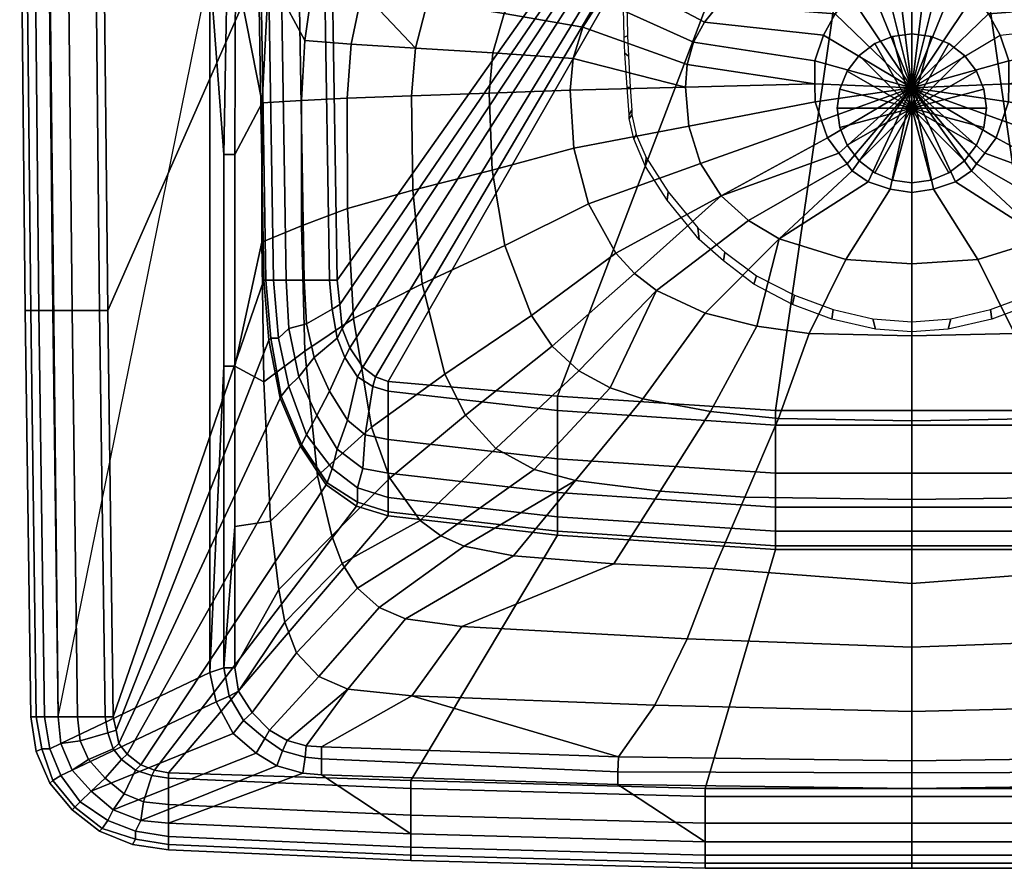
# Model space of a CAD drawing. Extents: x 0 to 600, y 0 to 470.
# Tile 1 of 3: x 1 to 331, y 0 to 285. Entities that reach past the tile are written whole.
import ezdxf

# ---------------------------------------------------------------- set-up
doc = ezdxf.new("R2010")
doc.units = 0
doc.header["$MEASUREMENT"] = 0
doc.linetypes.add('SOLIDLINE', pattern=[0])
doc.layers.add('VB_ABFLUSS', color=252, linetype='SOLIDLINE')
doc.layers.add('VB_KERAMIK', color=252, linetype='SOLIDLINE')

msp = doc.modelspace()

# ---------------------------------------------------------------- meshes
at = {"layer": 'VB_ABFLUSS', "color": 252}
mesh = msp.add_polyface(dxfattribs=at)
corners = [(275, 255, 704), (275, 255, 705.33), (275.89, 261.44, 704), (275.89, 248.56, 704), (275.89, 261.44, 705.33), (275.89, 248.56, 705.33), (278.33, 267.44, 704), (278.33, 242.56, 704), (278.33, 267.44, 705.33), (278.33, 242.56, 705.33), (282.33, 272.67, 704), (282.33, 237.33, 704), (282.33, 272.67, 705.33), (282.33, 237.33, 705.33), (287.56, 276.67, 704), (287.56, 233.33, 704), (287.56, 276.67, 705.33), (287.56, 233.33, 705.33), (293.56, 279.11, 704), (293.56, 230.89, 704), (293.56, 279.11, 705.33), (293.56, 230.89, 705.33), (300, 280, 704), (300, 230, 704), (300, 280, 705.33), (300, 230, 705.33), (300, 255, 706), (306.44, 279.11, 704), (306.44, 230.89, 704), (306.44, 279.11, 705.33), (306.44, 230.89, 705.33), (312.44, 276.67, 704), (312.44, 233.33, 704), (312.44, 276.67, 705.33), (312.44, 233.33, 705.33), (317.67, 272.67, 704), (317.67, 237.33, 704), (317.67, 272.67, 705.33), (317.67, 237.33, 705.33), (321.67, 267.44, 704), (321.67, 242.56, 704), (321.67, 267.44, 705.33), (321.67, 242.56, 705.33), (324.11, 261.44, 704), (324.11, 248.56, 704), (324.11, 261.44, 705.33), (324.11, 248.56, 705.33), (325, 255, 704), (325, 255, 705.33)]
mesh.append_faces([[corners[k] for k in face] for face in [(47, 48, 46, 44), (44, 46, 42, 40), (40, 42, 38, 36), (36, 38, 34, 32), (32, 34, 30, 28), (28, 30, 25, 23), (48, 26, 46), (46, 26, 42), (42, 26, 38), (38, 26, 34), (34, 26, 30), (30, 26, 25), (3, 5, 1, 0), (7, 9, 5, 3), (11, 13, 9, 7), (15, 17, 13, 11), (19, 21, 17, 15), (23, 25, 21, 19), (5, 26, 1), (9, 26, 5), (13, 26, 9), (17, 26, 13), (21, 26, 17), (25, 26, 21), (0, 1, 4, 2), (2, 4, 8, 6), (6, 8, 12, 10), (10, 12, 16, 14), (14, 16, 20, 18), (18, 20, 24, 22), (1, 26, 4), (4, 26, 8), (8, 26, 12), (12, 26, 16), (16, 26, 20), (20, 26, 24), (43, 45, 48, 47), (39, 41, 45, 43), (35, 37, 41, 39), (31, 33, 37, 35), (27, 29, 33, 31), (22, 24, 29, 27), (45, 26, 48), (41, 26, 45), (37, 26, 41), (33, 26, 37), (29, 26, 33), (24, 26, 29)]])
at = {"layer": 'VB_KERAMIK', "color": 252}
mesh = msp.add_polyface(dxfattribs=at)
corners = [(12, 187.15, 850), (7.38, 187.15, 848.05), (5.54, 365.39, 848.05), (10.15, 365.39, 850), (4.62, 187.15, 845.12), (2.77, 365.39, 845.12), (2.77, 187.15, 840.25), (0.92, 365.39, 840.25), (2.77, 187.15, 835.38), (0.92, 365.39, 835.38), (4.62, 187.15, 811), (2.77, 365.39, 811), (7.38, 187.15, 792.48), (5.54, 365.39, 792.48), (12, 187.15, 773.95), (10.15, 365.39, 773.95), (18.46, 187.15, 756.4), (16.62, 365.39, 756.4), (27.69, 187.15, 740.8), (25.85, 365.39, 740.8), (30.46, 187.15, 737.88), (28.62, 365.39, 737.88), (81.03, 302.06, 737.88), (79.32, 375.48, 737.88), (87.39, 327.55, 836.45), (82.15, 322.61, 836.88), (90.57, 320.03, 824.12), (86.18, 310.6, 824.02), (79, 318.21, 837.46), (84.47, 300.18, 823.91), (76.44, 312.11, 840.37), (73.25, 302.17, 844.05), (82.2, 256.85, 823.61), (64.62, 301.77, 850), (70.52, 301.79, 847.7), (69.53, 360.31, 848.49), (73.02, 360.31, 844.49), (76.27, 324.49, 841.12), (74.71, 360.47, 841.96), (88.21, 332.46, 839.86), (93.08, 330.3, 835.92), (79.09, 323.17, 839.6), (83.78, 334.71, 841.12), (90.26, 338.74, 841.12), (79.51, 330.11, 841.12), (69.37, 239.48, 848.11), (73.02, 239.48, 844.46), (64.65, 422.34, 850), (9.23, 470, 850), (13.85, 50.8, 850), (81.71, 302.06, 728.12), (80, 375.48, 728.12), (84.28, 302.06, 709.6), (82.57, 375.48, 709.6), (85.99, 197.28, 709.6), (90.26, 197.28, 691.08), (88.55, 302.06, 691.08)]
mesh.append_faces([[corners[k] for k in face] for face in [(0, 1, 2, 3), (1, 4, 5, 2), (4, 6, 7, 5), (6, 8, 9, 7), (8, 10, 11, 9), (10, 12, 13, 11), (12, 14, 15, 13), (14, 16, 17, 15), (16, 18, 19, 17), (18, 20, 21, 19), (20, 22, 23, 21), (24, 25, 26), (26, 27, 28, 25), (27, 29, 30, 28), (29, 31, 30), (29, 32, 32, 31), (33, 34, 35, 33), (34, 31, 36, 35), (31, 37, 37, 38), (39, 24, 40), (39, 41, 25, 24), (25, 28, 41), (28, 30, 41), (30, 31, 31, 41), (39, 39, 42, 43), (42, 44, 41, 39), (44, 37, 41), (41, 31, 37), (33, 34, 45, 33), (34, 31, 46, 45), (46, 31, 31, 32), (47, 48, 49, 33), (23, 22, 50, 51), (51, 50, 52, 53), (52, 54, 55, 56)]])
mesh = msp.add_polyface(dxfattribs=at)
corners = [(243.04, 326.99, 759.23), (169.09, 327.43, 779.8), (156.99, 331.24, 801.79), (229.14, 332.66, 802.71), (152.72, 325.13, 779.79), (138.99, 329.64, 801.54), (184.98, 322.57, 758.68), (170.66, 319.57, 758.53), (156.98, 313.97, 758.39), (136.94, 320.18, 779.78), (252.22, 322.56, 740.35), (227.73, 320.26, 739.69), (203.36, 316.14, 738.93), (191.41, 312.55, 738.55), (180.09, 306.84, 738.18), (170.35, 298.25, 737.83), (145.34, 304.34, 758.26), (163.39, 286.78, 737.52), (137.64, 290.68, 758.14), (241.09, 312.66, 722.06), (221.51, 307.58, 721.97), (212.06, 303.71, 721.91), (203.21, 298.4, 721.86), (195.53, 291.21, 721.81), (189.76, 282.15, 721.76), (186.46, 271.73, 721.72), (159.57, 273.62, 737.26), (185.46, 261.1, 721.69), (158.36, 260.09, 737.07), (259.66, 304.28, 709.86), (246.78, 298.37, 709.5), (235.23, 289.67, 709.16), (230.46, 283.92, 709.02), (226.79, 277.2, 708.89), (224.67, 269.65, 708.8), (224.1, 262.11, 708.75), (267.53, 263.21, 703.75), (225.21, 248.94, 708.75), (186.64, 241.62, 721.64), (300, 470, 655), (124.47, 163.28, 655), (181.27, 158.42, 655), (120.2, 164.9, 655), (115.92, 168.14, 655), (111.64, 174.61, 655), (109.08, 181.09, 655), (108.22, 189.18, 655), (107.37, 197.28, 655), (105.66, 302.06, 655)]
mesh.append_faces([[corners[k] for k in face] for face in [(0, 1, 2, 3), (1, 4, 5, 2), (0, 6, 1, 0), (6, 7, 4, 1), (7, 8, 9, 4), (10, 11, 0), (11, 12, 6, 0), (12, 13, 7, 6), (13, 14, 8, 7), (14, 15, 16, 8), (15, 17, 18, 16), (19, 20, 12, 11), (20, 21, 13, 12), (21, 22, 14, 13), (22, 23, 15, 14), (23, 24, 17, 15), (24, 25, 26, 17), (25, 27, 28, 26), (29, 30, 20, 19), (30, 31, 21, 20), (31, 32, 22, 21), (32, 33, 23, 22), (33, 34, 24, 23), (34, 35, 25, 24), (35, 27, 25), (36, 35, 34), (35, 37, 38, 27), (39, 40, 41), (39, 42, 40), (39, 43, 42), (39, 44, 43), (39, 45, 44), (39, 46, 45), (39, 47, 46), (39, 48, 47)]])
mesh = msp.add_polyface(dxfattribs=at)
corners = [(289.85, 333.05, 812.99), (243.04, 326.99, 759.23), (229.14, 332.66, 802.71), (300, 323.56, 741.12), (276.71, 323.74, 740.81), (300, 327.98, 759.49), (252.22, 322.56, 740.35), (300, 317.52, 722.2), (281.08, 317.16, 722.18), (261.03, 315.65, 722.14), (241.09, 312.66, 722.06), (227.73, 320.26, 739.69), (300, 310.67, 710.73), (287.09, 310.32, 710.42), (273.19, 308.17, 710.19), (259.66, 304.28, 709.86), (300, 301.81, 703.75), (295.11, 301.23, 703.75), (290.45, 299.94, 703.75), (285.5, 297.66, 703.75), (279.15, 293.03, 703.75), (246.78, 298.37, 709.5), (274.33, 286.71, 703.75), (235.23, 289.67, 709.16), (270.36, 279.5, 703.75), (230.46, 283.92, 709.02), (267.48, 270.86, 703.75), (226.79, 277.2, 708.89), (267.53, 263.21, 703.75), (224.67, 269.65, 708.8), (300, 261.81, 703.75), (267.56, 257.16, 703.75), (225.21, 248.94, 708.75), (224.1, 262.11, 708.75), (269.74, 250.87, 703.75), (271.78, 245.01, 703.75), (290.22, 332.91, 810.35), (291.23, 332.77, 807.81), (292.8, 332.65, 805.64), (294.92, 332.56, 804.04), (300, 332.48, 802.63), (297.42, 332.5, 803.01), (300, 470, 655), (254.32, 153.57, 655), (300, 153.57, 655), (181.27, 158.42, 655)]
mesh.append_faces([[corners[k] for k in face] for face in [(0, 1, 1, 2), (3, 4, 5), (4, 6, 1, 5), (7, 8, 4, 3), (8, 9, 6, 4), (9, 10, 11, 6), (12, 13, 8, 7), (13, 14, 9, 8), (14, 15, 10, 9), (16, 17, 13, 12), (17, 18, 14, 13), (18, 19, 15, 14), (19, 20, 21, 15), (20, 22, 23, 21), (22, 24, 25, 23), (24, 26, 27, 25), (26, 28, 29, 27), (30, 17, 16), (30, 18, 17), (30, 19, 18), (30, 20, 19), (30, 22, 20), (30, 24, 22), (30, 26, 24), (30, 28, 26), (28, 31, 32, 33), (30, 31, 28), (30, 34, 31), (30, 35, 34), (0, 1, 1, 36), (37, 1, 1, 36), (38, 1, 1, 37), (39, 5, 1, 38), (40, 5, 5, 41), (42, 43, 44), (42, 45, 43)]])
mesh = msp.add_polyface(dxfattribs=at)
corners = [(300, 470, 655), (345.68, 153.57, 655), (300, 153.57, 655), (370.86, 332.66, 802.71), (356.96, 326.99, 759.23), (310.15, 333.05, 812.99), (300, 323.56, 741.12), (323.3, 323.74, 740.81), (300, 327.98, 759.49), (347.78, 322.56, 740.35), (300, 317.52, 722.2), (318.92, 317.16, 722.18), (338.97, 315.65, 722.14), (358.91, 312.66, 722.06), (372.27, 320.26, 739.69), (300, 310.67, 710.73), (312.91, 310.32, 710.42), (326.81, 308.17, 710.19), (340.34, 304.28, 709.86), (300, 301.81, 703.75), (304.89, 301.23, 703.75), (309.55, 299.94, 703.75), (314.5, 297.66, 703.75), (320.85, 293.03, 703.75), (353.22, 298.37, 709.5), (325.67, 286.71, 703.75), (364.77, 289.67, 709.16), (329.65, 279.5, 703.75), (369.55, 283.92, 709.02), (373.21, 277.2, 708.89), (332.52, 270.86, 703.75), (375.33, 269.65, 708.8), (332.47, 263.21, 703.75), (300, 261.81, 703.75), (375.9, 262.11, 708.75), (374.79, 248.94, 708.75), (332.44, 257.16, 703.75), (330.26, 250.87, 703.75), (328.23, 245.01, 703.75), (309.79, 332.91, 810.35), (308.77, 332.77, 807.81), (307.2, 332.65, 805.64), (305.08, 332.56, 804.04), (300, 332.48, 802.63), (302.59, 332.5, 803.01)]
mesh.append_faces([[corners[k] for k in face] for face in [(0, 1, 2), (3, 4, 4, 5), (6, 7, 8), (7, 9, 4, 8), (10, 11, 7, 6), (11, 12, 9, 7), (12, 13, 14, 9), (15, 16, 11, 10), (16, 17, 12, 11), (17, 18, 13, 12), (19, 20, 16, 15), (20, 21, 17, 16), (21, 22, 18, 17), (22, 23, 24, 18), (23, 25, 26, 24), (25, 27, 28, 26), (28, 29, 30, 27), (29, 31, 32, 30), (33, 20, 19), (33, 21, 20), (33, 22, 21), (33, 23, 22), (33, 25, 23), (33, 27, 25), (27, 30, 33), (30, 32, 33), (34, 35, 36, 32), (32, 36, 33), (36, 37, 33), (37, 38, 33), (5, 4, 4, 39), (40, 4, 4, 39), (41, 4, 4, 40), (42, 8, 4, 41), (43, 8, 8, 44)]])
mesh = msp.add_polyface(dxfattribs=at)
corners = [(300, 470, 655), (418.73, 158.42, 655), (345.68, 153.57, 655), (475.53, 163.28, 655), (479.8, 164.9, 655), (484.08, 168.14, 655), (488.36, 174.61, 655), (490.92, 181.09, 655), (491.78, 189.18, 655), (492.63, 197.28, 655), (494.34, 302.06, 655), (356.96, 326.99, 759.23), (430.91, 327.43, 779.8), (443.01, 331.24, 801.79), (370.86, 332.66, 802.71), (447.28, 325.13, 779.79), (461.01, 329.64, 801.54), (415.02, 322.57, 758.68), (429.34, 319.57, 758.53), (443.02, 313.97, 758.39), (463.06, 320.18, 779.78), (347.78, 322.56, 740.35), (372.27, 320.26, 739.69), (396.64, 316.14, 738.93), (408.59, 312.55, 738.55), (419.91, 306.84, 738.18), (429.65, 298.25, 737.83), (454.66, 304.34, 758.26), (462.37, 290.68, 758.14), (436.61, 286.78, 737.52), (358.91, 312.66, 722.06), (378.49, 307.58, 721.97), (387.94, 303.71, 721.91), (396.79, 298.4, 721.86), (404.47, 291.21, 721.81), (410.24, 282.15, 721.76), (440.43, 273.62, 737.26), (413.54, 271.73, 721.72), (441.64, 260.09, 737.07), (414.54, 261.1, 721.69), (340.34, 304.28, 709.86), (353.22, 298.37, 709.5), (364.77, 289.67, 709.16), (369.55, 283.92, 709.02), (373.21, 277.2, 708.89), (375.33, 269.65, 708.8), (375.9, 262.11, 708.75), (332.47, 263.21, 703.75), (413.36, 241.62, 721.64), (374.79, 248.94, 708.75)]
mesh.append_faces([[corners[k] for k in face] for face in [(0, 1, 2), (0, 3, 1), (0, 4, 3), (0, 5, 4), (0, 6, 5), (0, 7, 6), (0, 8, 7), (0, 9, 8), (0, 10, 9), (11, 12, 13, 14), (12, 15, 16, 13), (11, 17, 12, 11), (17, 18, 15, 12), (18, 19, 20, 15), (21, 22, 11), (22, 23, 17, 11), (23, 24, 18, 17), (24, 25, 19, 18), (25, 26, 27, 19), (27, 28, 29, 26), (30, 31, 23, 22), (31, 32, 24, 23), (32, 33, 25, 24), (33, 34, 26, 25), (26, 29, 35, 34), (29, 36, 37, 35), (36, 38, 39, 37), (40, 41, 31, 30), (41, 42, 32, 31), (42, 43, 33, 32), (43, 44, 34, 33), (34, 35, 45, 44), (35, 37, 46, 45), (37, 39, 46), (45, 46, 47), (39, 48, 49, 46)]])
mesh = msp.add_polyface(dxfattribs=at)
corners = [(200, 370, 690), (201.32, 346.82, 690), (201.71, 370), (201.72, 338.16, 690), (202.43, 327.59, 690), (202.61, 322.42, 690), (202.71, 348.52), (203.12, 338.66), (203.54, 278.84, 690), (203.71, 328.67), (203.75, 273.42, 690), (203.93, 322.13), (204.55, 261.91, 690), (204.7, 279.31), (204.97, 272.45), (205.23, 252.85, 690), (205.26, 251.55, 690), (205.59, 262.1), (206.09, 254.39), (206.13, 252.79), (206.79, 244.69, 690), (207.64, 246.2), (210.69, 235.41, 690), (210.89, 238.41), (217.93, 224.15, 690), (218.32, 226.92), (228.3, 214.86), (228.73, 211.01, 690), (236.86, 203.75, 690), (237.36, 206.68), (247, 195.99, 690), (247.94, 198.74), (260.03, 189.15, 690), (260.67, 192.26), (273.15, 184.23, 690), (273.67, 187.45), (286.96, 184.33), (287.82, 180.86, 690), (300, 183.37), (300, 180, 690), (312.18, 180.86, 690), (313.04, 184.33), (326.33, 187.45), (326.85, 184.23, 690), (339.33, 192.26), (339.97, 189.15, 690), (352.06, 198.74), (353, 195.99, 690), (362.64, 206.68), (363.15, 203.75, 690), (371.27, 211.01, 690), (371.71, 214.86), (381.68, 226.92), (382.07, 224.15, 690), (389.11, 238.41), (389.31, 235.41, 690), (392.36, 246.2), (393.21, 244.69, 690), (393.87, 252.79), (393.91, 254.39), (394.42, 262.1), (394.74, 251.55, 690), (394.78, 252.85, 690), (395.03, 272.45), (395.3, 279.31), (395.45, 261.91, 690), (396.07, 322.13), (396.25, 273.42, 690), (396.3, 328.67), (396.46, 278.84, 690), (396.88, 338.66), (397.29, 348.52), (397.39, 322.42, 690), (397.57, 327.59, 690), (398.28, 338.16, 690), (398.29, 370), (398.68, 346.82, 690), (400, 370, 690)]
mesh.append_faces([[corners[k] for k in face] for face in [(2, 6, 1, 0), (1, 6, 7, 3), (3, 7, 9, 4), (4, 9, 11, 5), (5, 11, 13, 8), (8, 13, 14, 10), (10, 14, 17, 12), (12, 17, 18, 15), (15, 18, 19, 16), (16, 19, 21, 20), (20, 21, 23, 22), (22, 23, 25, 24), (24, 25, 26, 27), (27, 26, 29, 28), (28, 29, 31, 30), (30, 31, 33, 32), (32, 33, 35, 34), (34, 35, 36, 37), (37, 36, 38, 39), (77, 76, 71, 75), (74, 70, 71, 76), (73, 68, 70, 74), (72, 66, 68, 73), (69, 64, 66, 72), (67, 63, 64, 69), (65, 60, 63, 67), (62, 59, 60, 65), (61, 58, 59, 62), (57, 56, 58, 61), (55, 54, 56, 57), (53, 52, 54, 55), (50, 51, 52, 53), (49, 48, 51, 50), (47, 46, 48, 49), (45, 44, 46, 47), (43, 42, 44, 45), (40, 41, 42, 43), (39, 38, 41, 40)]])
mesh = msp.add_polyface(dxfattribs=at)
corners = [(145.59, 333.84, 824.88), (126.11, 332.99, 824.62), (121.68, 333.73, 833.01), (136.92, 334.33, 832.51), (106.88, 330.8, 824.36), (111.76, 333.34, 833.33), (100.93, 332.35, 834.51), (93.08, 330.3, 835.92), (97.85, 327.09, 824.24), (87.39, 327.55, 836.45), (90.57, 320.03, 824.12), (156.99, 331.24, 801.79), (138.99, 329.64, 801.54), (121.43, 325.82, 801.3), (113.32, 321.68, 801.18), (106.58, 315.12, 801.07), (101.96, 306.69, 800.97), (86.18, 310.6, 824.02), (99.36, 297.3, 800.87), (84.47, 300.18, 823.91), (96.46, 277.75, 800.7), (95.41, 257.58, 800.58), (82.2, 256.85, 823.61), (152.72, 325.13, 779.79), (136.94, 320.18, 779.78), (126.54, 312.75, 779.77), (120.28, 303.8, 779.76), (115.76, 294.11, 779.75), (112.04, 276.51, 779.74), (110.7, 258.37, 779.73), (156.98, 313.97, 758.39), (145.34, 304.34, 758.26), (137.64, 290.68, 758.14), (133.63, 275.16, 758.04), (132.26, 259.19, 757.97), (163.39, 286.78, 737.52), (159.57, 273.62, 737.26), (158.36, 260.09, 737.07), (126.14, 337.03, 838.72), (99.14, 336.4, 839.35), (88.21, 332.46, 839.86), (96.07, 340.8, 841.12), (90.26, 338.74, 841.12), (88.55, 302.06, 691.08), (90.26, 197.28, 691.08), (96.25, 197.28, 673.52), (94.54, 302.06, 673.52), (104.8, 197.28, 657.92), (103.09, 302.06, 657.92), (107.37, 197.28, 655), (105.66, 302.06, 655)]
mesh.append_faces([[corners[k] for k in face] for face in [(0, 1, 2, 3), (1, 4, 5, 2), (4, 6, 5), (6, 7, 8, 4), (7, 9, 10, 8), (11, 12, 1, 0), (12, 13, 4, 1), (13, 14, 4), (4, 8, 14), (14, 15, 10, 8), (15, 16, 17, 10), (16, 18, 19, 17), (18, 20, 19), (20, 21, 22, 19), (23, 24, 13, 12), (24, 25, 14, 13), (25, 26, 15, 14), (26, 27, 16, 15), (27, 18, 16), (27, 28, 20, 18), (28, 29, 21, 20), (30, 31, 25, 24), (31, 32, 26, 25), (32, 33, 27, 26), (33, 28, 27), (33, 34, 29, 28), (35, 36, 33, 32), (36, 37, 34, 33), (3, 2, 38), (2, 5, 39, 38), (5, 6, 39), (39, 40, 7, 6), (41, 42, 40, 39), (43, 44, 45, 46), (46, 45, 47, 48), (48, 47, 49, 50)]])
mesh = msp.add_polyface(dxfattribs=at)
corners = [(9.23, 50.8, 848.05), (6.46, 50.8, 845.12), (4.62, 187.15, 845.12), (7.38, 187.15, 848.05), (4.62, 50.8, 840.25), (2.77, 187.15, 840.25), (4.62, 50.8, 835.38), (2.77, 187.15, 835.38), (6.46, 50.8, 811), (4.62, 187.15, 811), (9.23, 50.8, 792.48), (7.38, 187.15, 792.48), (13.85, 50.8, 773.95), (12, 187.15, 773.95), (20.31, 50.8, 756.4), (18.46, 187.15, 756.4), (29.54, 50.8, 740.8), (27.69, 187.15, 740.8), (32.31, 50.8, 737.88), (30.46, 187.15, 737.88), (82.74, 197.28, 737.88), (81.03, 302.06, 737.88), (95.41, 257.58, 800.58), (95.37, 215.57, 800.45), (82.15, 210.04, 823.48), (82.2, 256.85, 823.61), (96.56, 173.5, 800.47), (82.73, 163.22, 823.5), (100.74, 131.66, 800.6), (85.01, 116.48, 823.64), (69.37, 168.43, 848.11), (73.02, 168.43, 844.49), (73.02, 114.63, 844.49), (69.37, 67.23, 848.11), (64.62, 301.77, 850), (69.37, 239.48, 848.11), (64.62, 65.68, 850), (73.02, 239.48, 844.46), (83.42, 197.28, 728.12), (81.71, 302.06, 728.12), (84.45, 177.2, 737.88), (85.13, 177.85, 728.12), (88.21, 157.78, 737.88), (88.55, 158.42, 728.12), (95.05, 141.59, 737.88), (95.4, 142.23, 728.12), (103.61, 128.64, 737.88), (103.95, 129.28, 728.12), (85.99, 197.28, 709.6), (84.28, 302.06, 709.6), (87.7, 177.85, 709.6), (91.12, 161.66, 709.6), (97.11, 145.47, 709.6), (105.66, 134.14, 709.6), (91.12, 181.09, 691.08), (90.26, 197.28, 691.08), (94.54, 164.9, 691.08), (100.53, 151.95, 691.08), (97.11, 182.71, 673.52), (96.25, 197.28, 673.52), (99.67, 171.38, 673.52), (104.8, 160.04, 673.52), (105.66, 187.56, 657.92), (104.8, 197.28, 657.92)]
mesh.append_faces([[corners[k] for k in face] for face in [(0, 1, 2, 3), (1, 4, 5, 2), (4, 6, 7, 5), (6, 8, 9, 7), (8, 10, 11, 9), (10, 12, 13, 11), (12, 14, 15, 13), (14, 16, 17, 15), (16, 18, 19, 17), (18, 20, 21, 19), (22, 23, 24, 25), (23, 26, 27, 24), (26, 28, 29, 27), (30, 31, 32, 33), (34, 35, 30, 36), (35, 37, 31, 30), (32, 31, 27, 29), (31, 24, 27), (31, 37, 25, 24), (21, 20, 38, 39), (20, 40, 41, 38), (40, 42, 43, 41), (42, 44, 45, 43), (44, 46, 47, 45), (39, 38, 48, 49), (38, 41, 50, 48), (41, 43, 51, 50), (43, 45, 52, 51), (45, 47, 53, 52), (48, 50, 54, 55), (50, 51, 56, 54), (51, 52, 57, 56), (55, 54, 58, 59), (54, 56, 60, 58), (56, 57, 61, 60), (59, 58, 62, 63)]])
mesh = msp.add_polyface(dxfattribs=at)
corners = [(13.85, 50.8, 850), (9.23, 50.8, 848.05), (7.38, 187.15, 848.05), (12, 187.15, 850), (14.77, 41.89, 850), (11.08, 40.1, 848.05), (8.31, 40.1, 845.12), (6.46, 50.8, 845.12), (6.46, 39.21, 840.25), (4.62, 50.8, 840.25), (6.46, 39.21, 835.38), (4.62, 50.8, 835.38), (8.31, 40.1, 811), (6.46, 50.8, 811), (11.08, 40.1, 792.48), (9.23, 50.8, 792.48), (14.77, 41.89, 773.95), (13.85, 50.8, 773.95), (21.23, 42.78, 756.4), (20.31, 50.8, 756.4), (30.46, 45.45, 740.8), (29.54, 50.8, 740.8), (33.23, 46.34, 737.88), (32.31, 50.8, 737.88), (50.77, 32.08, 737.88), (124.47, 118.28, 737.88), (113.87, 121.51, 737.88), (46.15, 32.97, 737.88), (103.61, 128.64, 737.88), (41.54, 34.76, 737.88), (95.05, 141.59, 737.88), (36.92, 38.32, 737.88), (88.21, 157.78, 737.88), (34.15, 41.89, 737.88), (84.45, 177.2, 737.88), (82.74, 197.28, 737.88), (100.74, 131.66, 800.6), (105.52, 111.56, 800.7), (87.77, 93.58, 823.75), (85.01, 116.48, 823.64), (109.05, 102.25, 800.75), (89.78, 82.57, 823.8), (72.52, 45.18, 850), (75.96, 49.62, 848.25), (83.05, 43.56, 847.92), (80.25, 38.58, 850), (78.81, 52.31, 844.35), (84.68, 46.4, 844.35), (66.8, 55.88, 850), (71.16, 57.78, 848.45), (74.29, 59.41, 844.35), (64.62, 65.68, 850), (69.37, 67.23, 848.11), (73.02, 67.23, 844.49), (96.96, 41.06, 844.35), (90.56, 42.88, 844.35), (110.93, 60.12, 823.99), (101.16, 64.32, 823.93), (93.73, 72.33, 823.86), (73.02, 114.63, 844.49), (69.37, 168.43, 848.11), (18.46, 32.97, 850), (64.62, 301.77, 850)]
mesh.append_faces([[corners[k] for k in face] for face in [(0, 1, 2, 3), (4, 5, 1, 0), (5, 6, 7, 1), (6, 8, 9, 7), (8, 10, 11, 9), (10, 12, 13, 11), (12, 14, 15, 13), (14, 16, 17, 15), (16, 18, 19, 17), (18, 20, 21, 19), (20, 22, 23, 21), (24, 25, 26, 27), (27, 26, 28, 29), (29, 28, 30, 31), (31, 30, 32, 33), (33, 32, 34, 22), (22, 34, 35, 23), (36, 37, 38, 39), (37, 40, 41, 38), (42, 43, 44, 45), (43, 46, 47, 44), (48, 49, 43, 42), (49, 50, 46, 43), (51, 52, 49, 48), (52, 53, 50, 49), (54, 55, 56), (55, 47, 57, 56), (47, 46, 58, 57), (46, 50, 41, 58), (50, 53, 38, 41), (52, 59, 53, 52), (51, 60, 52, 51), (53, 59, 39, 38), (48, 61, 4, 51), (51, 4, 0, 62)]])
mesh = msp.add_polyface(dxfattribs=at)
corners = [(110.7, 258.37, 779.73), (110.8, 221.4, 779.72), (95.37, 215.57, 800.45), (95.41, 257.58, 800.58), (112.84, 184.45, 779.71), (96.56, 173.5, 800.47), (118.83, 148.04, 779.71), (100.74, 131.66, 800.6), (132.26, 259.19, 757.97), (132.7, 227.53, 757.9), (135.85, 196.11, 757.92), (143.47, 165.82, 758.01), (150.4, 152.01, 758.07), (125.06, 130.92, 779.71), (160.58, 140.84, 758.13), (135.19, 116.65, 779.71), (158.36, 260.09, 737.07), (159.26, 234.21, 736.88), (163.56, 208.89, 736.92), (172.46, 185.41, 737.13), (179.38, 175.15, 737.28), (188.42, 166.9, 737.45), (198.82, 161.22, 737.64), (173.36, 133.8, 758.21), (185.46, 261.1, 721.69), (186.64, 241.62, 721.64), (191.57, 222.91, 721.62), (200.77, 206.38, 721.61), (207.05, 199.52, 721.62), (97.11, 145.47, 709.6), (105.66, 134.14, 709.6), (107.37, 140.62, 691.08), (100.53, 151.95, 691.08), (110.79, 150.33, 673.52), (104.8, 160.04, 673.52), (115.92, 134.14, 691.08), (116.78, 145.47, 673.52), (124.47, 132.52, 691.08), (124.47, 143.85, 673.52), (97.11, 182.71, 673.52), (99.67, 171.38, 673.52), (107.37, 177.85, 657.92), (105.66, 187.56, 657.92), (109.93, 171.38, 657.92), (114.21, 164.9, 657.92), (119.34, 161.66, 657.92), (124.47, 160.04, 657.92), (181.27, 137.38, 673.52), (181.27, 153.57, 657.92), (104.8, 197.28, 657.92), (108.22, 189.18, 655), (107.37, 197.28, 655), (109.08, 181.09, 655), (111.64, 174.61, 655), (115.92, 168.14, 655), (120.2, 164.9, 655), (124.47, 163.28, 655), (181.27, 158.42, 655)]
mesh.append_faces([[corners[k] for k in face] for face in [(0, 1, 2, 3), (1, 4, 5, 2), (4, 6, 7, 5), (8, 9, 1, 0), (9, 10, 4, 1), (10, 11, 6, 4), (11, 12, 13, 6), (12, 14, 15, 13), (16, 17, 9, 8), (17, 18, 10, 9), (18, 19, 11, 10), (19, 20, 12, 11), (20, 21, 14, 12), (21, 22, 23, 14), (24, 25, 17, 16), (25, 26, 18, 17), (26, 27, 19, 18), (27, 28, 20, 19), (29, 30, 31, 32), (32, 31, 33, 34), (31, 35, 36, 33), (35, 37, 38, 36), (39, 40, 41, 42), (40, 34, 43, 41), (34, 33, 44, 43), (33, 36, 45, 44), (36, 38, 46, 45), (38, 47, 48, 46), (49, 42, 50, 51), (42, 41, 52, 50), (41, 43, 53, 52), (43, 44, 54, 53), (44, 45, 55, 54), (45, 46, 56, 55), (46, 48, 57, 56)]])
mesh = msp.add_polyface(dxfattribs=at)
corners = [(198.82, 161.22, 737.64), (209.87, 157.54, 737.83), (187.26, 130.1, 758.29), (173.36, 133.8, 758.21), (232.52, 153.27, 738.22), (215.62, 126.52, 758.44), (255.33, 150.9, 738.55), (244.06, 124.5, 758.57), (300, 150.11, 739.2), (300, 123.77, 758.88), (207.05, 199.52, 721.62), (214.35, 193.89, 721.62), (188.42, 166.9, 737.45), (179.38, 175.15, 737.28), (230.71, 186.28, 721.64), (248.01, 181.87, 721.65), (265.61, 179.43, 721.66), (300, 178.59, 722.1), (225.21, 248.94, 708.75), (229.16, 236.42, 708.89), (191.57, 222.91, 721.62), (186.64, 241.62, 721.64), (236.05, 225.6, 709.13), (200.77, 206.38, 721.61), (245.2, 217.37, 709.42), (255.49, 211.23, 709.73), (277.87, 204.26, 710.31), (300, 202.79, 710.9), (267.56, 257.16, 703.75), (269.74, 250.87, 703.75), (271.78, 245.01, 703.75), (275.57, 239.95, 703.75), (278.3, 236.29, 703.75), (279.97, 233.95, 703.75), (285.34, 230.33, 703.75), (292.72, 227.85, 703.75), (300, 226.7, 703.75), (300, 261.81, 703.75), (181.27, 137.38, 673.52), (254.32, 132.52, 673.52), (254.32, 148.71, 657.92), (181.27, 153.57, 657.92), (300, 132.52, 673.52), (300, 148.71, 657.92), (254.32, 153.57, 655), (181.27, 158.42, 655), (300, 153.57, 655)]
mesh.append_faces([[corners[k] for k in face] for face in [(0, 1, 2, 3), (1, 4, 5, 2), (4, 6, 7, 5), (6, 8, 9, 7), (10, 11, 12, 13), (11, 0, 12), (11, 14, 1, 0), (14, 15, 4, 1), (15, 16, 6, 4), (16, 17, 8, 6), (18, 19, 20, 21), (19, 22, 23, 20), (22, 10, 23), (22, 24, 11, 10), (24, 25, 14, 11), (25, 15, 14), (25, 26, 16, 15), (26, 27, 17, 16), (28, 29, 19, 18), (29, 30, 22, 19), (30, 31, 22), (31, 32, 24, 22), (32, 33, 25, 24), (33, 34, 25), (34, 35, 26, 25), (35, 36, 27, 26), (37, 31, 30), (37, 32, 31), (37, 33, 32), (37, 34, 33), (37, 35, 34), (37, 36, 35), (38, 39, 40, 41), (39, 42, 43, 40), (41, 40, 44, 45), (40, 43, 46, 44)]])
mesh = msp.add_polyface(dxfattribs=at)
corners = [(418.73, 137.38, 673.52), (345.68, 132.52, 673.52), (345.68, 148.71, 657.92), (418.73, 153.57, 657.92), (300, 132.52, 673.52), (300, 148.71, 657.92), (345.68, 153.57, 655), (418.73, 158.42, 655), (300, 153.57, 655), (412.74, 130.1, 758.29), (384.38, 126.52, 758.44), (367.48, 153.27, 738.22), (390.13, 157.54, 737.83), (355.94, 124.5, 758.57), (344.67, 150.9, 738.55), (300, 123.77, 758.88), (300, 150.11, 739.2), (420.62, 175.15, 737.28), (411.58, 166.9, 737.45), (385.65, 193.89, 721.62), (392.95, 199.52, 721.62), (401.19, 161.22, 737.64), (369.29, 186.28, 721.64), (351.99, 181.87, 721.65), (334.39, 179.43, 721.66), (300, 178.59, 722.1), (413.36, 241.62, 721.64), (408.43, 222.91, 721.62), (370.85, 236.42, 708.89), (374.79, 248.94, 708.75), (399.23, 206.38, 721.61), (363.95, 225.6, 709.13), (354.8, 217.37, 709.42), (344.51, 211.23, 709.73), (322.14, 204.26, 710.31), (300, 202.79, 710.9), (330.26, 250.87, 703.75), (332.44, 257.16, 703.75), (328.23, 245.01, 703.75), (324.44, 239.95, 703.75), (321.7, 236.29, 703.75), (320.03, 233.95, 703.75), (314.67, 230.33, 703.75), (307.28, 227.85, 703.75), (300, 226.7, 703.75), (300, 261.81, 703.75)]
mesh.append_faces([[corners[k] for k in face] for face in [(0, 1, 2, 3), (1, 4, 5, 2), (3, 2, 6, 7), (2, 5, 8, 6), (9, 10, 11, 12), (10, 13, 14, 11), (13, 15, 16, 14), (17, 18, 19, 20), (18, 21, 19), (21, 12, 22, 19), (12, 11, 23, 22), (11, 14, 24, 23), (14, 16, 25, 24), (26, 27, 28, 29), (27, 30, 31, 28), (30, 20, 31), (20, 19, 32, 31), (19, 22, 33, 32), (22, 23, 33), (23, 24, 34, 33), (24, 25, 35, 34), (29, 28, 36, 37), (28, 31, 38, 36), (31, 39, 38), (31, 32, 40, 39), (32, 33, 41, 40), (33, 42, 41), (33, 34, 43, 42), (34, 35, 44, 43), (38, 39, 45), (39, 40, 45), (40, 41, 45), (41, 42, 45), (42, 43, 45), (43, 44, 45)]])
mesh = msp.add_polyface(dxfattribs=at)
corners = [(230.77, 8.91, 850), (230.77, 4.46, 848.05), (132, 7.13, 848.05), (132, 11.59, 850), (230.77, 1.78, 845.12), (132, 4.46, 845.12), (230.77, 0, 840.25), (132, 2.67, 840.25), (230.77, 0, 835.38), (132, 2.67, 835.38), (132, 29.41, 737.88), (181.27, 111.8, 737.88), (124.47, 118.28, 737.88), (50.77, 32.08, 737.88), (132.39, 57.82, 824.12), (213.89, 54.69, 823.88), (201.66, 37.35, 844.35), (109.05, 102.25, 800.75), (114.13, 93.94, 800.81), (93.73, 72.33, 823.86), (89.78, 82.57, 823.8), (121.45, 87.49, 800.87), (101.16, 64.32, 823.93), (130.25, 83.7, 800.93), (110.93, 60.12, 823.99), (149.09, 81.1, 801.05), (224.67, 77.03, 801.52), (118.83, 148.04, 779.71), (125.06, 130.92, 779.71), (105.52, 111.56, 800.7), (100.74, 131.66, 800.6), (135.19, 116.65, 779.71), (142.13, 111.52, 779.71), (149.92, 108.12, 779.71), (166.48, 104.82, 779.71), (200.09, 102.16, 779.72), (160.58, 140.84, 758.13), (173.36, 133.8, 758.21), (187.26, 130.1, 758.29), (102.15, 31.39, 850), (102.15, 36.68, 848.14), (201.45, 32.34, 848.46), (201.45, 28.16, 850), (102.08, 40.71, 844.35), (96.96, 41.06, 844.35), (103.61, 128.64, 737.88), (113.87, 121.51, 737.88), (114.21, 122.81, 728.12), (103.95, 129.28, 728.12), (124.47, 119.57, 728.12), (181.27, 113.1, 728.12), (114.21, 127.67, 709.6), (105.66, 134.14, 709.6), (124.47, 124.43, 709.6), (181.27, 117.95, 709.6), (115.92, 134.14, 691.08), (107.37, 140.62, 691.08), (124.47, 132.52, 691.08), (181.27, 126.05, 691.08), (181.27, 137.38, 673.52), (124.47, 143.85, 673.52)]
mesh.append_faces([[corners[k] for k in face] for face in [(0, 1, 2, 3), (1, 4, 5, 2), (4, 6, 7, 5), (6, 8, 9, 7), (10, 11, 12, 13), (14, 15, 16, 14), (17, 18, 19, 20), (18, 21, 22, 19), (21, 23, 24, 22), (23, 25, 14, 24), (25, 26, 15, 14), (27, 28, 29, 30), (28, 31, 17, 29), (31, 32, 18, 17), (32, 33, 21, 18), (33, 34, 23, 21), (34, 35, 25, 23), (36, 37, 32, 31), (37, 38, 33, 32), (38, 34, 33), (39, 40, 41, 42), (40, 43, 16, 41), (16, 43, 14), (43, 44, 24, 14), (42, 0, 3, 39), (45, 46, 47, 48), (46, 12, 49, 47), (12, 11, 50, 49), (48, 47, 51, 52), (47, 49, 53, 51), (49, 50, 54, 53), (52, 51, 55, 56), (51, 53, 57, 55), (53, 54, 58, 57), (57, 58, 59, 60)]])
mesh = msp.add_polyface(dxfattribs=at)
corners = [(300, 8.91, 850), (300, 4.46, 848.05), (230.77, 4.46, 848.05), (230.77, 8.91, 850), (300, 1.78, 845.12), (230.77, 1.78, 845.12), (300, 0, 840.25), (230.77, 0, 840.25), (300, 0, 835.38), (230.77, 0, 835.38), (230.77, 1.78, 811), (132, 4.46, 811), (132, 2.67, 835.38), (300, 1.78, 811), (230.77, 4.46, 792.48), (132, 7.13, 792.48), (300, 4.46, 792.48), (230.77, 8.91, 773.95), (132, 11.59, 773.95), (300, 8.91, 773.95), (230.77, 15.15, 756.4), (132, 17.82, 756.4), (300, 15.15, 756.4), (230.77, 24.06, 740.8), (132, 26.74, 740.8), (300, 24.06, 740.8), (230.77, 26.74, 737.88), (132, 29.41, 737.88), (300, 26.74, 737.88), (300, 106.94, 737.88), (254.32, 106.94, 737.88), (181.27, 111.8, 737.88), (213.89, 54.69, 823.88), (300, 52.6, 823.88), (300, 36.06, 844.66), (201.66, 37.35, 844.35), (224.67, 77.03, 801.52), (300, 74.18, 801.77), (200.09, 102.16, 779.72), (233.72, 100.63, 779.72), (149.09, 81.1, 801.05), (300, 95.59, 783.91), (187.26, 130.1, 758.29), (215.62, 126.52, 758.44), (166.48, 104.82, 779.71), (244.06, 124.5, 758.57), (300, 123.77, 758.88), (201.45, 28.16, 850), (201.45, 32.34, 848.46), (300, 32.04, 848.1), (300, 26.74, 850), (254.32, 108.24, 728.12), (181.27, 113.1, 728.12), (300, 108.24, 728.12), (254.32, 113.1, 709.6), (181.27, 117.95, 709.6), (300, 113.1, 709.6), (254.32, 121.19, 691.08), (181.27, 126.05, 691.08), (300, 121.19, 691.08), (254.32, 132.52, 673.52), (181.27, 137.38, 673.52), (300, 132.52, 673.52)]
mesh.append_faces([[corners[k] for k in face] for face in [(0, 1, 2, 3), (1, 4, 5, 2), (4, 6, 7, 5), (6, 8, 9, 7), (9, 10, 11, 12), (8, 13, 10, 9), (10, 14, 15, 11), (13, 16, 14, 10), (14, 17, 18, 15), (16, 19, 17, 14), (17, 20, 21, 18), (19, 22, 20, 17), (20, 23, 24, 21), (22, 25, 23, 20), (23, 26, 27, 24), (25, 28, 26, 23), (28, 29, 30, 26), (26, 30, 31, 27), (32, 33, 34, 35), (36, 37, 33, 32), (38, 39, 36, 40), (39, 41, 37, 36), (42, 43, 38, 44), (43, 45, 39, 38), (45, 46, 41, 39), (47, 48, 49, 50), (48, 35, 34, 49), (50, 0, 3, 47), (31, 30, 51, 52), (30, 29, 53, 51), (52, 51, 54, 55), (51, 53, 56, 54), (55, 54, 57, 58), (54, 56, 59, 57), (58, 57, 60, 61), (57, 59, 62, 60)]])
mesh = msp.add_polyface(dxfattribs=at)
corners = [(300, 26.74, 737.88), (300, 106.94, 737.88), (345.68, 106.94, 737.88), (369.23, 26.74, 737.88), (418.73, 111.8, 737.88), (468, 29.41, 737.88), (345.68, 108.24, 728.12), (418.73, 113.1, 728.12), (300, 108.24, 728.12), (345.68, 113.1, 709.6), (418.73, 117.95, 709.6), (300, 113.1, 709.6), (345.68, 121.19, 691.08), (418.73, 126.05, 691.08), (300, 121.19, 691.08), (345.68, 132.52, 673.52), (418.73, 137.38, 673.52), (300, 132.52, 673.52), (398.55, 28.16, 850), (369.23, 8.91, 850), (300, 8.91, 850), (300, 26.74, 850), (398.34, 37.35, 844.35), (300, 36.06, 844.66), (300, 52.6, 823.88), (386.11, 54.69, 823.88), (300, 74.18, 801.77), (375.33, 77.03, 801.52), (450.91, 81.1, 801.05), (366.28, 100.63, 779.72), (399.91, 102.16, 779.72), (300, 95.59, 783.91), (433.52, 104.82, 779.71), (384.38, 126.52, 758.44), (412.74, 130.1, 758.29), (355.94, 124.5, 758.57), (300, 123.77, 758.88), (300, 32.04, 848.1), (398.55, 32.34, 848.46), (369.23, 4.46, 848.05), (468, 7.13, 848.05), (468, 11.59, 850), (300, 4.46, 848.05), (369.23, 1.78, 845.12), (468, 4.46, 845.12), (300, 1.78, 845.12), (369.23, 0, 840.25), (468, 2.67, 840.25), (300, 0, 840.25), (369.23, 0, 835.38), (468, 2.67, 835.38), (300, 0, 835.38), (369.23, 1.78, 811), (468, 4.46, 811), (300, 1.78, 811), (300, 4.46, 792.48), (369.23, 4.46, 792.48), (300, 8.91, 773.95), (369.23, 8.91, 773.95), (300, 15.15, 756.4), (369.23, 15.15, 756.4), (300, 24.06, 740.8), (369.23, 24.06, 740.8)]
mesh.append_faces([[corners[k] for k in face] for face in [(0, 1, 2, 3), (3, 2, 4, 5), (4, 2, 6, 7), (2, 1, 8, 6), (7, 6, 9, 10), (6, 8, 11, 9), (10, 9, 12, 13), (9, 11, 14, 12), (13, 12, 15, 16), (12, 14, 17, 15), (18, 19, 20, 21), (22, 23, 24, 25), (25, 24, 26, 27), (28, 27, 29, 30), (27, 26, 31, 29), (32, 30, 33, 34), (30, 29, 35, 33), (29, 31, 36, 35), (21, 37, 38, 18), (37, 23, 22, 38), (19, 39, 40, 41), (19, 39, 42, 20), (39, 43, 44, 40), (39, 43, 45, 42), (43, 46, 47, 44), (45, 48, 46, 43), (46, 49, 50, 47), (48, 51, 49, 46), (49, 52, 53, 50), (51, 54, 52, 49), (54, 55, 56, 52), (55, 57, 58, 56), (57, 59, 60, 58), (59, 61, 62, 60), (61, 0, 3, 62)]])
mesh = msp.add_polyface(dxfattribs=at)
corners = [(50.77, 15.15, 850), (50.77, 10.69, 848.05), (39.69, 12.48, 848.05), (41.54, 16.04, 850), (132, 11.59, 850), (132, 7.13, 848.05), (50.77, 8.02, 845.12), (39.69, 9.8, 845.12), (132, 4.46, 845.12), (50.77, 6.24, 840.25), (38.77, 8.02, 840.25), (132, 2.67, 840.25), (50.77, 6.24, 835.38), (38.77, 8.02, 835.38), (132, 2.67, 835.38), (50.77, 8.02, 811), (39.69, 9.8, 811), (132, 4.46, 811), (50.77, 10.69, 792.48), (39.69, 12.48, 792.48), (132, 7.13, 792.48), (41.54, 16.04, 773.95), (32.31, 19.61, 773.95), (30.46, 16.04, 792.48), (50.77, 15.15, 773.95), (132, 11.59, 773.95), (42.46, 22.28, 756.4), (36, 24.95, 756.4), (50.77, 21.39, 756.4), (132, 17.82, 756.4), (45.23, 31.19, 740.8), (39.69, 32.97, 740.8), (50.77, 30.3, 740.8), (132, 26.74, 740.8), (41.54, 34.76, 737.88), (36.92, 38.32, 737.88), (35.08, 36.54, 740.8), (46.15, 32.97, 737.88), (50.77, 32.08, 737.88), (132, 29.41, 737.88), (95.87, 31.9, 850), (96.59, 37.24, 848.48), (102.15, 36.68, 848.14), (102.15, 31.39, 850), (96.96, 41.06, 844.35), (102.08, 40.71, 844.35), (87.13, 34.4, 850), (89.04, 39.4, 847.7), (90.56, 42.88, 844.35), (80.25, 38.58, 850), (83.05, 43.56, 847.92), (84.68, 46.4, 844.35), (32.31, 19.61, 850), (24.92, 25.84, 850), (72.52, 45.18, 850), (18.46, 32.97, 850), (66.8, 55.88, 850)]
mesh.append_faces([[corners[k] for k in face] for face in [(0, 1, 2, 3), (4, 5, 1, 0), (1, 6, 7, 2), (5, 8, 6, 1), (6, 9, 10, 7), (8, 11, 9, 6), (9, 12, 13, 10), (11, 14, 12, 9), (12, 15, 16, 13), (14, 17, 15, 12), (15, 18, 19, 16), (17, 20, 18, 15), (19, 21, 22, 23), (18, 24, 21, 19), (20, 25, 24, 18), (21, 26, 27, 22), (24, 28, 26, 21), (25, 29, 28, 24), (26, 30, 31, 27), (28, 32, 30, 26), (29, 33, 32, 28), (31, 34, 35, 36), (30, 37, 34, 31), (32, 38, 37, 30), (33, 39, 38, 32), (40, 41, 42, 43), (41, 44, 45, 42), (46, 47, 41, 40), (47, 48, 44, 41), (49, 50, 47, 46), (50, 51, 48, 47), (43, 4, 0, 40), (40, 0, 3, 46), (46, 3, 52, 49), (49, 52, 53, 54), (54, 53, 55, 56)]])
mesh = msp.add_polyface(dxfattribs=at)
corners = [(18.46, 32.97, 850), (14.77, 31.19, 848.05), (11.08, 40.1, 848.05), (14.77, 41.89, 850), (24.92, 25.84, 850), (21.23, 22.28, 848.05), (32.31, 19.61, 850), (30.46, 16.04, 848.05), (41.54, 16.04, 850), (39.69, 12.48, 848.05), (12, 29.41, 845.12), (8.31, 40.1, 845.12), (19.38, 20.5, 845.12), (28.62, 13.37, 845.12), (39.69, 9.8, 845.12), (11.08, 28.52, 840.25), (6.46, 39.21, 840.25), (18.46, 19.61, 840.25), (27.69, 12.48, 840.25), (38.77, 8.02, 840.25), (11.08, 28.52, 835.38), (6.46, 39.21, 835.38), (18.46, 19.61, 835.38), (27.69, 12.48, 835.38), (38.77, 8.02, 835.38), (12, 29.41, 811), (8.31, 40.1, 811), (19.38, 20.5, 811), (28.62, 13.37, 811), (39.69, 9.8, 811), (14.77, 31.19, 792.48), (11.08, 40.1, 792.48), (21.23, 22.28, 792.48), (30.46, 16.04, 792.48), (39.69, 12.48, 792.48), (18.46, 32.97, 773.95), (14.77, 41.89, 773.95), (24.92, 25.84, 773.95), (32.31, 19.61, 773.95), (24, 36.54, 756.4), (21.23, 42.78, 756.4), (29.54, 30.3, 756.4), (36, 24.95, 756.4), (32.31, 40.1, 740.8), (30.46, 45.45, 740.8), (35.08, 36.54, 740.8), (39.69, 32.97, 740.8), (34.15, 41.89, 737.88), (33.23, 46.34, 737.88), (36.92, 38.32, 737.88)]
mesh.append_faces([[corners[k] for k in face] for face in [(0, 1, 2, 3), (4, 5, 1, 0), (6, 7, 5, 4), (8, 9, 7, 6), (1, 10, 11, 2), (5, 12, 10, 1), (7, 13, 12, 5), (9, 14, 13, 7), (10, 15, 16, 11), (12, 17, 15, 10), (13, 18, 17, 12), (14, 19, 18, 13), (15, 20, 21, 16), (17, 22, 20, 15), (18, 23, 22, 17), (19, 24, 23, 18), (20, 25, 26, 21), (22, 27, 25, 20), (23, 28, 27, 22), (24, 29, 28, 23), (25, 30, 31, 26), (27, 32, 30, 25), (28, 33, 32, 27), (29, 34, 33, 28), (30, 35, 36, 31), (32, 37, 35, 30), (33, 38, 37, 32), (35, 39, 40, 36), (37, 41, 39, 35), (38, 42, 41, 37), (39, 43, 44, 40), (41, 45, 43, 39), (42, 46, 45, 41), (43, 47, 48, 44), (45, 49, 47, 43)]])

doc.saveas('drawing.dxf')
